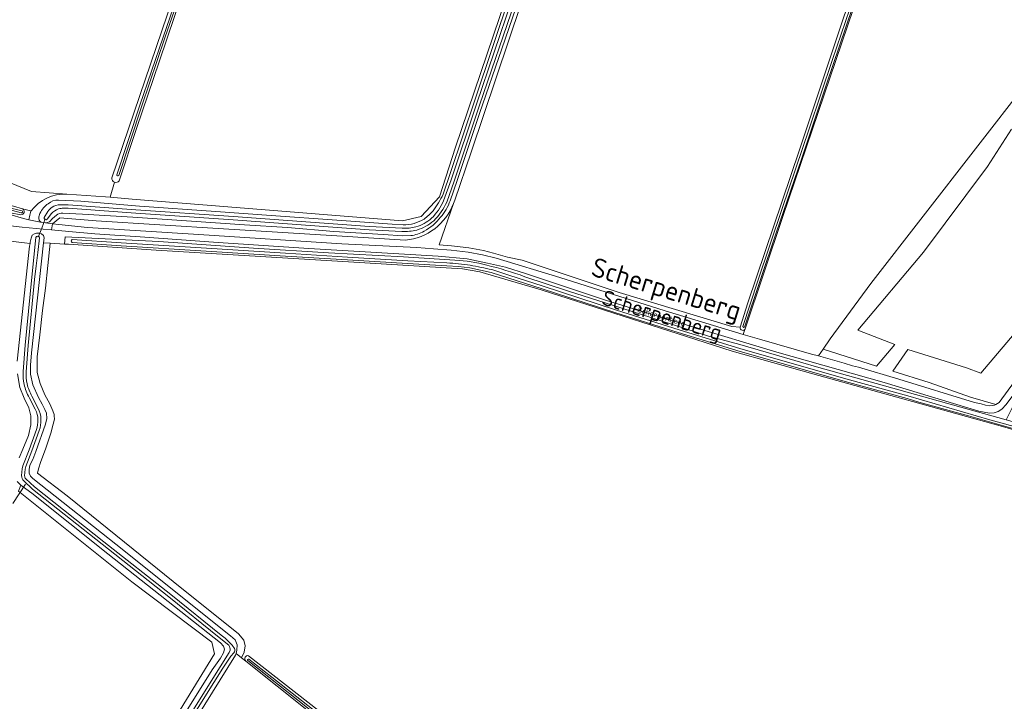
# Model space of a CAD drawing. Header units: metres. Extents: x 200031 to 204075, y 460125 to 464703.
# Tile 46 of 178: x 200793 to 201113, y 462891 to 463112. Entities that reach past the tile are written whole.
import ezdxf
from ezdxf.enums import TextEntityAlignment as Align

# ---------------------------------------------------------------- set-up
doc = ezdxf.new("R2010")
doc.units = ezdxf.units.M
doc.header["$LTSCALE"] = 2
for name, color, linetype, lineweight in [('B-WE-GR-BEPLANTING_CULTUUR_BOSPLANTSOEN-GV', 253, 'Continuous', 18), ('B-WE-GR-BOS_LOOF-GV', 253, 'Continuous', 13), ('B-WE-GR-BOUWLAND-GV', 253, 'Continuous', 13), ('B-WE-GR-GRAS-GV', 253, 'Continuous', 13), ('B-WE-KW-KUNSTWERK_DUIKER-G', 253, 'Continuous', 18), ('B-WE-OG-TERREIN_CULTUURSCHEIDING-GV', 253, 'Continuous', 18), ('B-WE-OG-TOPOGRAFIE-T18', 250, 'Continuous', 18), ('B-WE-OG-TOPOGRAFIE-T25_2000', 250, 'Continuous', 18), ('B-WE-OG-TOPOGRAFIE-T25_2500', 250, 'Continuous', 18), ('B-WE-OG-WATER-GV', 253, 'Continuous', 18), ('B-WE-OG-WATER_SLOOT-GV', 253, 'Continuous', 18), ('B-WE-VH-VERHARDING_ASFALT-GV', 253, 'Continuous', 18), ('B-WE-VH-VERHARDING_HALFVERHARDING-GV', 253, 'Continuous', 18)]:
    doc.layers.add(name, color=color, linetype=linetype, lineweight=lineweight)
doc.styles.add('NLCS-ISO-M1000-T18', font='NLCS-ISO.ttf', dxfattribs={"height": 1.8})
doc.styles.add('NLCS-ISO-M2000-T25', font='NLCS-ISO.ttf', dxfattribs={"height": 5})
doc.styles.add('NLCS-ISO-M2500-T25', font='NLCS-ISO.ttf', dxfattribs={"height": 6.25})

msp = doc.modelspace()

# ---------------------------------------------------------------- linework, layer by layer
at = {"layer": 'B-WE-GR-BEPLANTING_CULTUUR_BOSPLANTSOEN-GV', "flags": 128}
for points in [[(200808.49, 463055.361), (200796.987, 463056.183), (200787.431, 463060.121), (200785.437, 463053.616), (200785.189, 463052.814), (200785.039, 463052.33), (200786.885, 463052.101)], [(200786.885, 463052.101), (200788.062, 463051.955), (200790.677, 463051.513), (200791.129, 463051.437), (200794.079, 463050.613), (200796.63, 463049.901), (200796.79, 463049.856)]]:
    msp.add_lwpolyline(points, dxfattribs=at)
at = {"layer": 'B-WE-GR-BEPLANTING_CULTUUR_BOSPLANTSOEN-GV'}
msp.add_lwpolyline([(200796.79, 463049.856, -0.2461884), (200808.49, 463055.361)], format="xyb", dxfattribs=at)
at = {"layer": 'B-WE-GR-BOS_LOOF-GV', "flags": 128}
for points in [[(201120.594, 463091.898), (201069.592, 463026.324), (201056.468, 463008.372), (201054.093, 463004.949), (201071.452, 462999.52), (201077.457, 463006.551), (201065.352, 463011.164), (201086.704, 463036.533), (201107.51, 463064.288), (201115.323, 463076.405)], [(201119.202, 463013.56), (201105.406, 462997.177), (201100.662, 462998.901), (201081.693, 463004.937), (201076.769, 462997.857), (201088.591, 462994.159), (201101.956, 462989.417), (201110.268, 462987.04), (201111.34, 462987.622), (201130.723, 463014.164)]]:
    msp.add_lwpolyline(points, dxfattribs=at)
at = {"layer": 'B-WE-GR-BOUWLAND-GV', "flags": 128}
msp.add_lwpolyline([(201023.433, 463316.335), (200972.236, 463165.674), (200939.824, 463068.969), (200934.466, 463053.425), (200934.074, 463052.286), (200929.442, 463038.849), (200933.416, 463038.537), (200939.062, 463037.909), (200943.836, 463037.03), (200947.029, 463036.213), (200951.642, 463034.918), (200956.353, 463033.858), (200987.854, 463023.388), (201024.495, 463012.394), (201027.194, 463012.121), (201029.645, 463020.052), (201046.488, 463069.74), (201059.826, 463109.679), (201070.937, 463142.816), (201084.962, 463184.011), (201094.538, 463212.415), (201104.439, 463241.534), (201105.281, 463244.361)], dxfattribs=at)
at = {"layer": 'B-WE-GR-GRAS-GV', "flags": 128}
for points in [[(200823.038, 463060.651), (200976.515, 463511.829)], [(200823.898, 463059.256), (200822.571, 463054.359), (200824.9, 463054.198), (200829.663, 463053.669), (200917.505, 463046.658), (200923.59, 463048.113), (200929.543, 463054.463), (200934.703, 463070.603), (200977.83, 463197.735), (201019.019, 463318.362)], [(200789.967, 463275.664), (200786.514, 463265.844), (200785.513, 463263.123), (200784.312, 463260.392), (200784.37, 463254.77), (200784.595, 463252.523), (200784.764, 463251.851), (200779.583, 463235.687), (200769.484, 463206.736), (200766.352, 463196.857), (200747.378, 463142.966), (200726.145, 463080.21), (200757.829, 463072.322), (200781.859, 463062.418), (200787.431, 463060.121), (200796.987, 463056.183), (200808.49, 463055.361), (200821.064, 463054.463), (200822.571, 463054.359), (200823.898, 463059.256)], [(200896.947, 463270.797), (200886.599, 463240.582), (200880.003, 463220.825), (200872.597, 463198.788), (200866.088, 463179.699), (200859.708, 463161.131), (200852.905, 463140.916), (200846.065, 463120.865), (200838.448, 463098.274), (200831.139, 463077.04), (200825.487, 463059.661)], [(201115.323, 463076.405), (201107.51, 463064.288), (201086.704, 463036.533), (201065.352, 463011.164), (201077.457, 463006.551), (201071.452, 462999.52), (201054.093, 463004.949), (201052.602, 463002.801), (201060.978, 463000.433), (201063.72, 462999.556), (201065.591, 462999.105), (201078.729, 462995.248), (201103.303, 462987.72), (201105.441, 462987.272), (201106.879, 462986.784), (201108.247, 462986.629), (201109.78, 462986.775), (201110.268, 462987.04), (201101.956, 462989.417), (201088.591, 462994.159), (201076.769, 462997.857), (201081.693, 463004.937), (201100.662, 462998.901), (201105.406, 462997.177), (201119.202, 463013.56)], [(200983.741, 463020.852), (200957.824, 463029.502), (200951.003, 463031.645), (200945.089, 463032.938), (200938.542, 463034.306), (200929.031, 463035.159), (200887.092, 463037.704), (200857.597, 463039.688), (200832.305, 463041.507), (200817.591, 463042.416), (200809.115, 463043.211), (200803.422, 463043.756), (200800.805, 463044.007), (200793.924, 463044.578), (200788.291, 463045.317), (200787.851, 463042.244), (200788.494, 463042.188)], [(200788.259, 463040.257), (200794.668, 463039.521), (200796.502, 463039.311), (200796.573, 463039.703), (200796.828, 463041.039), (200797.22, 463042.009), (200797.916, 463042.482), (200798.648, 463042.655), (200799.516, 463042.629), (200800.251, 463042.435), (200800.822, 463041.907), (200801.063, 463041.108), (200800.886, 463039.494), (200803.007, 463039.381), (200807.733, 463039.129), (200807.859, 463041.491), (200838.289, 463039.963), (200869.076, 463037.835), (200893.47, 463036.246), (200917.866, 463034.99), (200934.544, 463033.925)], [(200792.365, 463001.119), (200796.35, 463038.467), (200796.502, 463039.311), (200794.668, 463039.521), (200788.259, 463040.257)], [(200962.573, 463024.282), (200942.574, 463030.145), (200936.932, 463031.106), (200905.29, 463033.013), (200837.425, 463037.114), (200808.981, 463039.062), (200807.733, 463039.129), (200803.007, 463039.381), (200802.305, 463032.215), (200801.501, 463024.839), (200800.595, 463017.595), (200799.729, 463009.651), (200798.856, 463002.474), (200798.844, 463000), (200798.832, 462997.439), (200799.763, 462993.845), (200801.296, 462990.123), (200802.888, 462987.202), (200803.907, 462985.01), (200804.384, 462983.747), (200804.387, 462983.382), (200804.396, 462982.313), (200804.044, 462980.676), (200803.269, 462977.702), (200801.478, 462972.518), (200800.012, 462968.504), (200799.265, 462966.13), (200798.977, 462964.727), (200808.544, 462957.339), (200843.027, 462929.52), (200864.213, 462912.56), (200865.997, 462910.508), (200866.38, 462908.644), (200866.031, 462906.607), (200865.214, 462904.761), (200866.575, 462903.675)], [(200957.196, 463028.541), (200971.364, 463023.871), (200985.705, 463019.292), (201001.544, 463014.21), (201016.921, 463009.198), (201021.006, 463008.101), (201027.11, 463006.461), (201047.537, 463000.548), (201051.945, 462999.272), (201113.541, 462982.07), (201116.061, 462987.05), (201116.966, 462988.837), (201117.319, 462989.296), (201119.031, 462991.526)], [(201117.305, 462818.82), (201248.258, 462917.58), (201171.858, 462955.358), (201140.77, 462970.571), (201131.906, 462974.143), (201112.407, 462979.828), (201050.811, 462997.03), (201024.548, 463004.379), (200962.573, 463024.282)], [(201117.583, 462992.473), (201113.613, 462987.008), (201112.159, 462985.461), (201111.031, 462984.751), (201109.701, 462984.34), (201108.168, 462984.227), (201104.761, 462984.832), (201073.936, 462994.174), (201039.139, 463004.049), (201011.023, 463012.48), (200983.741, 463020.852)], [(200792.932, 462969.744), (200794.209, 462972.523), (200795.972, 462977.006), (200796.81, 462980.415), (200796.785, 462983.316), (200796.129, 462985.911), (200794.568, 462989.133), (200793.172, 462992.555), (200792.467, 462996.951)], [(200775.026, 462773.381), (200794.177, 462803.589), (200827.415, 462855.592), (200855.675, 462900.883), (200858.411, 462904.641), (200859.364, 462906.316), (200859.687, 462907.553), (200859.378, 462908.584), (200858.368, 462909.643), (200821.808, 462938.544), (200797.132, 462958.209), (200793.945, 462960.449), (200793.509, 462960.86), (200792.7, 462958.876), (200793.858, 462958.029), (200829.532, 462929.399), (200855.599, 462909.819), (200856.398, 462906.025), (200840.248, 462879.744), (200806.878, 462827.639), (200806.596, 462827.194), (200781.31, 462787.34)], [(200792.7, 462958.876), (200793.509, 462960.86), (200792.297, 462962.002)], [(200781.31, 462787.34), (200806.596, 462827.194), (200806.878, 462827.639), (200840.248, 462879.744), (200856.398, 462906.025), (200855.599, 462909.819), (200829.532, 462929.399), (200793.858, 462958.029), (200792.7, 462958.876)], [(200907.885, 462870.714), (200866.575, 462903.675), (200865.214, 462904.761), (200863.412, 462906.198), (200863.238, 462905.649), (200821.392, 462838.367)], [(200867.514, 462905.445), (200909.453, 462872.568)]]:
    msp.add_lwpolyline(points, dxfattribs=at)
for points in [[(201072.352, 463139.998), (201071.727, 463138.381), (201041.065, 463048.113), (201028.815, 463011.651), (201028.631, 463011.105), (201028.191, 463009.797), (201033.501, 463008.202), (201050.388, 463003.427), (201052.602, 463002.801), (201054.093, 463004.949), (201056.468, 463008.372), (201069.592, 463026.324), (201120.594, 463091.898), (201131.65, 463107.922), (201135.187, 463114.222), (201137.373, 463117.545), (201137.538, 463118.082), (201136.766, 463118.342)], [(200863.412, 462906.198), (200865.214, 462904.761), (200866.031, 462906.607), (200866.38, 462908.644), (200865.997, 462910.508), (200864.213, 462912.56), (200843.027, 462929.52), (200808.544, 462957.339), (200798.977, 462964.727), (200799.265, 462966.13), (200800.012, 462968.504), (200801.478, 462972.518), (200803.269, 462977.702), (200804.044, 462980.676), (200804.396, 462982.313), (200804.387, 462983.382), (200804.384, 462983.747), (200803.907, 462985.01), (200802.888, 462987.202), (200801.296, 462990.123), (200799.763, 462993.845), (200798.832, 462997.439), (200798.844, 463000), (200798.856, 463002.474), (200799.729, 463009.651), (200800.595, 463017.595), (200801.501, 463024.839), (200802.305, 463032.215), (200803.007, 463039.381), (200800.886, 463039.494), (200796.978, 463003.759), (200796.645, 462999.754), (200796.603, 462996.92), (200797.433, 462993.425), (200799.202, 462989.272), (200800.488, 462987.082), (200801.335, 462985.455), (200801.813, 462984.192), (200801.928, 462982.459), (200801.576, 462980.622), (200798.417, 462971.758), (200797.406, 462969.115), (200796.487, 462967.307), (200796.166, 462965.904), (200796.176, 462964.67), (200796.618, 462963.707), (200797.358, 462963.013), (200826.935, 462939.621), (200859.536, 462913.487), (200861.65, 462911.905), (200863.096, 462910.583), (200863.743, 462908.921), (200863.725, 462907.187)]]:
    msp.add_lwpolyline(points, close=True, dxfattribs=at)
at = {"layer": 'B-WE-GR-GRAS-GV'}
for points in [[(200823.898, 463059.256, -0.3281259), (200823.038, 463060.651)], [(200825.487, 463059.661, -0.3282124), (200823.898, 463059.256)], [(200934.544, 463033.925, -0.0476185), (200944.868, 463032.284)], [(200944.868, 463032.284, -0.0305252), (200957.196, 463028.541)], [(200866.575, 462903.675, -0.7403829), (200867.514, 462905.445)]]:
    msp.add_lwpolyline(points, format="xyb", dxfattribs=at)
at = {"layer": 'B-WE-KW-KUNSTWERK_DUIKER-G', "flags": 128}
for points in [[(200799.186, 463041.413), (200800.325, 463044.353), (200801.465, 463047.293)], [(200790.906, 462954.844), (200795.04, 462961.202)]]:
    msp.add_lwpolyline(points, dxfattribs=at)
at = {"layer": 'B-WE-OG-TERREIN_CULTUURSCHEIDING-GV', "flags": 128}
for points in [[(201019.019, 463318.362), (200977.83, 463197.735), (200934.703, 463070.603), (200929.543, 463054.463), (200923.59, 463048.113), (200917.505, 463046.658), (200829.663, 463053.669), (200824.9, 463054.198), (200822.571, 463054.359), (200821.064, 463054.463), (200808.49, 463055.361)], [(200930.673, 463055.332), (200933.073, 463062.345), (200941.046, 463086.169), (200952.509, 463120.217), (200965.078, 463156.975), (200977.534, 463193.652), (200990.976, 463232.656), (200998.258, 463254.309), (201008.971, 463285.798), (201019.844, 463318.115)], [(201022.513, 463317.002), (201017.631, 463302.308), (201008.778, 463276.286), (201001.143, 463254.408), (200992.402, 463228.325), (200982.653, 463199.14), (200972.903, 463170.871), (200965.111, 463147.669), (200956.646, 463122.822), (200949.789, 463102.576), (200942.453, 463081.539), (200935.298, 463059.747), (200932.945, 463053.216)], [(200934.074, 463052.286), (200934.466, 463053.425), (200939.824, 463068.969), (200972.236, 463165.674), (201023.433, 463316.335)], [(200786.885, 463052.101), (200785.039, 463052.33), (200784.576, 463050.95), (200784.197, 463049.726), (200786.888, 463049.258), (200789.96, 463048.684), (200794.34, 463047.421), (200796.078, 463047.057), (200796.449, 463048.471), (200796.79, 463049.856), (200796.63, 463049.901), (200794.079, 463050.613)], [(200805.79, 463053.407), (200813.016, 463053.049), (200832.103, 463051.478), (200856.821, 463049.664), (200873.339, 463048.529), (200897.723, 463046.806), (200914.134, 463045.595), (200917.726, 463045.397)], [(201027.194, 463012.121), (201024.495, 463012.394), (200987.854, 463023.388), (200956.353, 463033.858), (200951.642, 463034.918), (200947.029, 463036.213), (200943.836, 463037.03), (200939.062, 463037.909), (200933.416, 463038.537), (200929.442, 463038.849), (200934.074, 463052.286)], [(200793.555, 463048.65), (200786.641, 463049.936)], [(200796.79, 463049.856), (200796.449, 463048.471), (200796.078, 463047.057), (200799.852, 463046.267), (200800.255, 463046.212)], [(200799.363, 463047.972), (200799.723, 463049.102)], [(200805.088, 463048.556), (200803.834, 463047.437), (200802.841, 463046.402)], [(200920.169, 463041.886), (200917.512, 463041.822), (200911.328, 463042.291), (200895.154, 463043.259), (200880.178, 463044.509), (200866.186, 463045.35), (200848.919, 463046.524), (200829.85, 463047.914), (200813.504, 463048.894), (200807.123, 463049.146)], [(200801.531, 463046.038), (200803.746, 463045.735), (200806.142, 463047.687), (200818.022, 463046.721), (200859.394, 463044.072), (200896.128, 463041.816), (200918.464, 463040.415)], [(200918.464, 463040.415), (200896.128, 463041.816), (200859.394, 463044.072), (200818.022, 463046.721), (200806.142, 463047.687), (200803.746, 463045.735), (200805.828, 463045.451), (200815.206, 463044.497), (200851.339, 463042.269), (200897.818, 463039.163), (200922.104, 463037.968), (200927.543, 463037.581), (200933.282, 463037.13), (200938.856, 463036.51), (200943.532, 463035.649), (200947.944, 463034.52), (200968.604, 463028.326), (201002.844, 463017.412), (201028.191, 463009.797), (201028.631, 463011.105), (201028.815, 463011.651)]]:
    msp.add_lwpolyline(points, dxfattribs=at)
at = {"layer": 'B-WE-OG-TERREIN_CULTUURSCHEIDING-GV'}
for points in [[(200808.49, 463055.361, 0.2461884), (200796.79, 463049.856)], [(200927.406, 463049.946, 0.0530656), (200930.673, 463055.332)], [(200799.723, 463049.102, -0.1350657), (200802.35, 463052.246)], [(200802.35, 463052.246, -0.1917096), (200805.79, 463053.407)], [(200934.074, 463052.286, -0.2855168), (200918.464, 463040.415)], [(200918.464, 463040.415, 0.2855168), (200934.074, 463052.286)], [(200932.945, 463053.216, -0.101328), (200929.867, 463047.858)], [(200794.079, 463050.613, -0.7651628), (200793.555, 463048.65)], [(200807.123, 463049.146, 0.1605232), (200805.088, 463048.556)], [(200924.481, 463047.244, 0.0630531), (200927.406, 463049.946)], [(200800.255, 463046.212, -0.3590339), (200799.363, 463047.972)], [(200802.841, 463046.402, -0.1349614), (200801.531, 463046.038)], [(200917.726, 463045.397, 0.07727), (200921.24, 463045.834)], [(200921.24, 463045.834, 0.0657245), (200924.481, 463047.244)], [(200929.867, 463047.858, -0.1032969), (200924.477, 463043.34)], [(200924.477, 463043.34, -0.1136448), (200920.169, 463041.886)], [(201028.815, 463011.651, -0.9403462), (201027.194, 463012.121)]]:
    msp.add_lwpolyline(points, format="xyb", dxfattribs=at)
at = {"layer": 'B-WE-OG-WATER-GV'}
msp.add_lwpolyline([(200867.554, 462904.327, 0.7946146), (200867.217, 462903.839)], format="xyb", dxfattribs=at)
at = {"layer": 'B-WE-OG-WATER-GV', "flags": 128}
for points in [[(200867.217, 462903.839), (200877.22, 462895.943), (200889.82, 462886.002), (200903.559, 462875.092), (200907.89, 462871.702)], [(200908.56, 462871.977), (200896.339, 462881.669), (200875.009, 462898.445), (200867.554, 462904.327)]]:
    msp.add_lwpolyline(points, dxfattribs=at)
at = {"layer": 'B-WE-OG-WATER_SLOOT-GV', "flags": 128}
for points in [[(200976.515, 463511.829), (200823.038, 463060.651)], [(200977.397, 463511.317), (200974.755, 463503.914), (200967.364, 463482.032), (200958.989, 463457.194), (200952.314, 463437.29), (200945.421, 463417.279), (200937.467, 463394.22), (200930.043, 463371.999), (200920.372, 463343.722), (200911.881, 463318.808), (200902.809, 463292.448), (200894.774, 463268.742), (200888.851, 463250.985), (200884.071, 463236.636), (200875.335, 463210.976), (200867.706, 463188.608), (200857.375, 463158.2), (200847.419, 463128.781), (200839.72, 463106.381), (200832.196, 463084.268), (200824.685, 463061.64)], [(200978.008, 463511.099), (200975.369, 463503.701), (200967.98, 463481.824), (200959.605, 463456.987), (200952.929, 463437.081), (200946.035, 463417.067), (200938.082, 463394.012), (200930.659, 463371.791), (200920.987, 463343.512), (200912.496, 463318.598), (200903.424, 463292.238), (200895.389, 463268.535), (200889.467, 463250.779), (200884.686, 463236.429), (200875.95, 463210.766), (200868.321, 463188.399), (200857.99, 463157.992), (200848.034, 463128.571), (200840.335, 463106.171), (200832.812, 463084.062), (200825.301, 463061.435)], [(200825.301, 463061.435), (200832.812, 463084.062), (200840.335, 463106.171), (200848.034, 463128.571), (200857.99, 463157.992), (200868.321, 463188.399), (200875.95, 463210.766), (200884.686, 463236.429), (200889.467, 463250.779), (200895.389, 463268.535), (200903.424, 463292.238), (200912.496, 463318.598), (200920.987, 463343.512), (200930.659, 463371.791), (200938.082, 463394.012), (200946.035, 463417.067), (200952.929, 463437.081), (200959.605, 463456.987), (200967.98, 463481.824), (200975.369, 463503.701), (200978.008, 463511.099)], [(200825.487, 463059.661), (200831.139, 463077.04), (200838.448, 463098.274), (200846.065, 463120.865), (200852.905, 463140.916), (200859.708, 463161.131), (200866.088, 463179.699), (200872.597, 463198.788), (200880.003, 463220.825), (200886.599, 463240.582), (200896.947, 463270.797), (200906.482, 463298.168), (200978.437, 463511.148)], [(200930.862, 463053.19), (200933.261, 463059.946), (200941.482, 463084.615), (200953.034, 463118.398), (200962.648, 463146.322), (200972.454, 463175.123), (200981.073, 463200.698), (200991.5, 463231.476), (200998.75, 463252.83), (201007.32, 463278.067), (201015.843, 463303.058), (201020.66, 463317.336)], [(201021.682, 463316.991), (201016.864, 463302.712), (201008.341, 463277.72), (200999.771, 463252.483), (200992.521, 463231.13), (200982.094, 463200.353), (200973.475, 463174.777), (200963.668, 463145.973), (200954.053, 463118.048), (200942.503, 463084.27), (200934.281, 463059.595), (200931.858, 463052.774)], [(200931.858, 463052.774), (200934.281, 463059.595), (200942.503, 463084.27), (200954.053, 463118.048), (200963.668, 463145.973), (200973.475, 463174.777), (200982.094, 463200.353), (200992.521, 463231.13), (200999.771, 463252.483), (201008.341, 463277.72), (201016.864, 463302.712), (201021.682, 463316.991)], [(200932.945, 463053.216), (200935.298, 463059.747), (200942.453, 463081.539), (200949.789, 463102.576), (200956.646, 463122.822), (200965.111, 463147.669), (200972.903, 463170.871), (200982.653, 463199.14), (200992.402, 463228.325), (201001.143, 463254.408), (201008.778, 463276.286), (201017.631, 463302.308), (201022.513, 463317.002)], [(200998.258, 463254.309), (200990.976, 463232.656), (200977.534, 463193.652), (200965.078, 463156.975), (200952.509, 463120.217), (200941.046, 463086.169), (200933.073, 463062.345), (200930.673, 463055.332)], [(200824.685, 463061.64), (200832.196, 463084.268), (200839.72, 463106.381), (200847.419, 463128.781), (200857.375, 463158.2), (200867.706, 463188.608), (200875.335, 463210.976), (200884.071, 463236.636), (200888.851, 463250.985)], [(200998.75, 463252.83), (200991.5, 463231.476), (200981.073, 463200.698), (200972.454, 463175.123), (200962.648, 463146.322), (200953.034, 463118.398), (200941.482, 463084.615), (200933.261, 463059.946), (200930.862, 463053.19)], [(201105.281, 463244.361), (201104.439, 463241.534), (201094.538, 463212.415), (201084.962, 463184.011), (201070.937, 463142.816), (201059.826, 463109.679), (201046.488, 463069.74), (201029.645, 463020.052), (201027.194, 463012.121)], [(201028.045, 463012.402), (201032.933, 463027.213), (201040.875, 463050.634), (201049.59, 463076.606), (201057.152, 463099.126), (201065.569, 463123.836), (201072.876, 463145.641), (201081.034, 463169.407), (201088.288, 463190.855), (201095.401, 463212.174), (201102.433, 463232.525), (201106.386, 463244.463)], [(201106.386, 463244.463), (201102.433, 463232.525), (201095.401, 463212.174), (201088.288, 463190.855), (201081.034, 463169.407), (201072.876, 463145.641), (201065.569, 463123.836), (201057.152, 463099.126), (201049.59, 463076.606), (201040.875, 463050.634), (201032.933, 463027.213), (201028.045, 463012.402)], [(201028.58, 463012.18), (201039.015, 463043.076), (201047.056, 463066.697), (201055.25, 463091.097), (201063.684, 463115.974), (201070.596, 463136.081), (201077.085, 463154.786), (201084.848, 463177.785), (201091.403, 463197.799), (201104.187, 463234.997), (201107.501, 463244.961)], [(201028.815, 463011.651), (201041.065, 463048.113), (201071.727, 463138.381), (201072.352, 463139.998), (201072.781, 463141.106), (201072.879, 463141.403), (201083.583, 463172.597), (201091.99, 463197.791), (201097.56, 463214.854), (201106.053, 463238.415), (201107.932, 463244.342), (201108.283, 463245.449)], [(201084.848, 463177.785), (201077.085, 463154.786), (201070.596, 463136.081), (201063.684, 463115.974), (201055.25, 463091.097), (201047.056, 463066.697), (201039.015, 463043.076), (201028.58, 463012.18)], [(200794.079, 463050.613), (200791.129, 463051.437), (200790.677, 463051.513), (200788.062, 463051.955), (200786.885, 463052.101)], [(200917.726, 463045.397), (200914.134, 463045.595), (200897.723, 463046.806), (200873.339, 463048.529), (200856.821, 463049.664), (200832.103, 463051.478), (200813.016, 463053.049), (200805.79, 463053.407)], [(200806.306, 463051.897), (200808.929, 463051.845), (200830.915, 463050.214), (200862.583, 463048.048), (200887.628, 463046.228), (200906.768, 463044.874), (200917.38, 463044.329)], [(200917.38, 463044.329), (200906.768, 463044.874), (200887.628, 463046.228), (200862.583, 463048.048), (200830.915, 463050.214), (200808.929, 463051.845), (200806.306, 463051.897)], [(200786.641, 463049.936), (200793.555, 463048.65)], [(200793.651, 463049.252), (200790.848, 463050.035), (200790.396, 463050.111), (200787.781, 463050.553), (200787.133, 463050.633)], [(200787.133, 463050.633), (200787.781, 463050.553), (200790.396, 463050.111), (200790.848, 463050.035), (200793.651, 463049.252)], [(200787.211, 463051.208), (200789.015, 463050.965), (200790.731, 463050.655), (200793.894, 463049.905)], [(200793.894, 463049.905), (200790.731, 463050.655), (200789.015, 463050.965), (200787.211, 463051.208)], [(200799.723, 463049.102), (200799.363, 463047.972)], [(200801.046, 463047.809), (200802.281, 463049.716)], [(200802.281, 463049.716), (200801.046, 463047.809)], [(200803.456, 463049.031), (200802.048, 463047.22)], [(200802.048, 463047.22), (200803.456, 463049.031)], [(200802.841, 463046.402), (200803.834, 463047.437), (200805.088, 463048.556)], [(200807.123, 463049.146), (200813.504, 463048.894), (200829.85, 463047.914), (200848.919, 463046.524), (200866.186, 463045.35), (200880.178, 463044.509), (200895.154, 463043.259), (200911.328, 463042.291), (200917.512, 463041.822), (200920.169, 463041.886)], [(200917.326, 463043.252), (200906.702, 463043.798), (200887.55, 463045.153), (200862.507, 463046.972), (200830.838, 463049.138), (200808.849, 463050.77), (200807.371, 463050.828)], [(200807.371, 463050.828), (200808.849, 463050.77), (200830.838, 463049.138), (200862.507, 463046.972), (200887.55, 463045.153), (200906.702, 463043.798), (200917.326, 463043.252)], [(200800.255, 463046.212), (200801.531, 463046.038)], [(200821.392, 462838.367), (200863.238, 462905.649), (200863.412, 462906.198), (200863.725, 462907.187), (200863.743, 462908.921), (200863.096, 462910.583), (200861.65, 462911.905), (200859.536, 462913.487), (200826.935, 462939.621), (200797.358, 462963.013), (200796.618, 462963.707), (200796.176, 462964.67), (200796.166, 462965.904), (200796.487, 462967.307), (200797.406, 462969.115), (200798.417, 462971.758), (200801.576, 462980.622), (200801.928, 462982.459), (200801.813, 462984.192), (200801.335, 462985.455), (200800.488, 462987.082), (200799.202, 462989.272), (200797.433, 462993.425), (200796.603, 462996.92), (200796.645, 462999.754), (200796.978, 463003.759), (200800.886, 463039.494), (200801.063, 463041.108), (200800.822, 463041.907), (200800.251, 463042.435), (200799.516, 463042.629), (200798.648, 463042.655), (200797.916, 463042.482), (200797.22, 463042.009), (200796.828, 463041.039), (200796.573, 463039.703), (200796.502, 463039.311), (200796.35, 463038.467), (200792.365, 463001.119)], [(200794.258, 462997.705), (200794.874, 463006.285), (200797.066, 463028.349), (200798.39, 463041.275)], [(200798.39, 463041.275), (200797.066, 463028.349), (200794.874, 463006.285), (200794.258, 462997.705)], [(200799.617, 463041.19), (200799.052, 463036.385), (200798.476, 463032.086), (200797.975, 463027.633), (200795.846, 463006.202), (200795.233, 462997.669)], [(200795.233, 462997.669), (200795.846, 463006.202), (200797.975, 463027.633), (200798.476, 463032.086), (200799.052, 463036.385), (200799.617, 463041.19)], [(200934.544, 463033.925), (200917.866, 463034.99), (200893.47, 463036.246), (200869.076, 463037.835), (200838.289, 463039.963), (200807.859, 463041.491), (200807.733, 463039.129), (200808.981, 463039.062), (200837.425, 463037.114), (200905.29, 463033.013), (200936.932, 463031.106), (200942.574, 463030.145), (200962.573, 463024.282), (201024.548, 463004.379), (201050.811, 462997.03), (201112.407, 462979.828), (201131.906, 462974.143), (201140.77, 462970.571), (201171.858, 462955.358), (201248.258, 462917.58), (201117.305, 462818.82)], [(201118.05, 462978.54), (201101.308, 462983.292), (201085.258, 462987.805), (201081.409, 462988.939), (201061.238, 462994.503), (201043.502, 462999.612), (201027.184, 463004.21), (201007.042, 463010.363), (200986.756, 463016.833), (200962.569, 463024.658), (200952.025, 463028.053), (200946.241, 463029.943), (200942.806, 463030.656), (200939.368, 463031.394), (200935.634, 463031.827), (200931.849, 463032.101), (200919.165, 463032.787), (200899.594, 463033.971), (200879.461, 463035.251), (200853.757, 463036.861), (200826.095, 463038.609), (200810.144, 463039.693)], [(200810.144, 463039.693), (200826.095, 463038.609), (200853.757, 463036.861), (200879.461, 463035.251), (200899.594, 463033.971), (200919.165, 463032.787), (200931.849, 463032.101), (200935.634, 463031.827), (200939.368, 463031.394), (200942.806, 463030.656), (200946.241, 463029.943), (200952.025, 463028.053), (200962.569, 463024.658), (200986.756, 463016.833), (201007.042, 463010.363), (201027.184, 463004.21), (201043.502, 462999.612), (201061.238, 462994.503), (201081.409, 462988.939), (201085.258, 462987.805), (201101.308, 462983.292), (201118.05, 462978.54)], [(200810.207, 463040.615), (200826.156, 463039.531), (200853.815, 463037.784), (200879.519, 463036.174), (200899.651, 463034.894), (200919.218, 463033.71), (200931.908, 463033.023)], [(200931.908, 463033.023), (200919.218, 463033.71), (200899.651, 463034.894), (200879.519, 463036.174), (200853.815, 463037.784), (200826.156, 463039.531), (200810.207, 463040.615)], [(200946.479, 463030.837), (200952.31, 463028.933), (200962.853, 463025.537), (200987.038, 463017.713), (201007.318, 463011.245), (201027.445, 463005.097), (201043.756, 463000.501), (201061.489, 462995.393), (201081.662, 462989.828), (201108.252, 462981.998), (201131.226, 462975.728)], [(201131.226, 462975.728), (201108.252, 462981.998), (201081.662, 462989.828), (201061.489, 462995.393), (201043.756, 463000.501), (201027.445, 463005.097), (201007.318, 463011.245), (200987.038, 463017.713), (200962.853, 463025.537), (200952.31, 463028.933), (200946.479, 463030.837)], [(201252.852, 462918.101), (201251.007, 462919.362), (201151.361, 462967.944), (201149.025, 462969.082), (201132.736, 462976.717), (201113.541, 462982.07), (201051.945, 462999.272), (201047.537, 463000.548), (201027.11, 463006.461), (201021.006, 463008.101), (201016.921, 463009.198), (201001.544, 463014.21), (200985.705, 463019.292), (200971.364, 463023.871), (200957.196, 463028.541)], [(200792.467, 462996.951), (200793.172, 462992.555), (200794.568, 462989.133), (200796.129, 462985.911), (200796.785, 462983.316), (200796.81, 462980.415), (200795.972, 462977.006), (200794.209, 462972.523), (200792.932, 462969.744)], [(200798.189, 462985.47), (200796.206, 462989.262)], [(200796.206, 462989.262), (200798.189, 462985.47)], [(200797.075, 462989.705), (200799.056, 462985.919)], [(200799.056, 462985.919), (200797.075, 462989.705)], [(200793.779, 462963.921), (200793.984, 462966.179), (200794.195, 462967.157), (200796.219, 462972.323), (200798.564, 462978.86)], [(200798.564, 462978.86), (200796.219, 462972.323), (200794.195, 462967.157), (200793.984, 462966.179), (200793.779, 462963.921)], [(200799.488, 462978.544), (200797.132, 462971.98), (200795.132, 462966.875), (200794.95, 462966.031), (200794.753, 462963.862)], [(200794.753, 462963.862), (200794.95, 462966.031), (200795.132, 462966.875), (200797.132, 462971.98), (200799.488, 462978.544)], [(200861.073, 462908.814), (200857.968, 462911.397), (200841.595, 462924.508), (200819.897, 462941.63), (200797.3, 462959.558), (200794.457, 462962.213)], [(200794.457, 462962.213), (200797.3, 462959.558), (200819.897, 462941.63), (200841.595, 462924.508), (200857.968, 462911.397), (200861.073, 462908.814)], [(200795.135, 462962.915), (200797.937, 462960.298), (200820.503, 462942.395), (200842.202, 462925.272), (200858.585, 462912.153), (200859.868, 462911.086), (200862.119, 462908.886), (200862.951, 462907.789)], [(200862.951, 462907.789), (200862.119, 462908.886), (200859.868, 462911.086), (200858.585, 462912.153), (200842.202, 462925.272), (200820.503, 462942.395), (200797.937, 462960.298), (200795.135, 462962.915)], [(200792.297, 462962.002), (200793.509, 462960.86), (200793.945, 462960.449), (200797.132, 462958.209), (200821.808, 462938.544), (200858.368, 462909.643), (200859.378, 462908.584), (200859.687, 462907.553), (200859.364, 462906.316), (200858.411, 462904.641), (200855.675, 462900.883), (200827.415, 462855.592), (200794.177, 462803.589), (200775.026, 462773.381)], [(200785.965, 462786.478), (200797.854, 462805.168), (200811.816, 462827.748), (200823.768, 462846.502), (200834.086, 462862.948), (200845.249, 462880.98), (200855.36, 462897.195), (200861.169, 462906.527), (200861.461, 462907.2)], [(200861.461, 462907.2), (200861.169, 462906.527), (200855.36, 462897.195), (200845.249, 462880.98), (200834.086, 462862.948), (200823.768, 462846.502), (200811.816, 462827.748), (200797.854, 462805.168), (200785.965, 462786.478)], [(200862.665, 462906.404), (200861.686, 462905.246), (200859.1, 462901.358), (200856.188, 462896.679), (200846.078, 462880.465), (200835.059, 462862.338), (200824.739, 462845.888), (200812.788, 462827.137), (200798.826, 462804.558), (200786.935, 462785.864)], [(200786.935, 462785.864), (200798.826, 462804.558), (200812.788, 462827.137), (200824.739, 462845.888), (200835.059, 462862.338), (200846.078, 462880.465), (200856.188, 462896.679), (200859.1, 462901.358), (200861.686, 462905.246), (200862.665, 462906.404)], [(200935.031, 462687.575), (200934.576, 462691.384), (200930.8, 462718.199), (200928.104, 462738.129), (200924.737, 462764.461), (200910.874, 462866.69), (200909.453, 462872.568), (200867.514, 462905.445)], [(200866.575, 462903.675), (200907.885, 462870.714), (200912.745, 462836.442), (200919.248, 462789.278), (200925.944, 462739.015), (200931.674, 462696.48), (200932.796, 462688.149), (200922.522, 462684.892), (200912.979, 462681.702), (200905.769, 462679.18), (200898.939, 462676.999), (200888.092, 462673.291), (200879.676, 462670.364), (200874.415, 462668.761), (200868.065, 462666.986), (200859.894, 462664.658), (200859.657, 462664.59), (200859.63, 462664.573)], [(200907.89, 462871.702), (200903.559, 462875.092), (200889.82, 462886.002), (200877.22, 462895.943), (200867.217, 462903.839)], [(200867.554, 462904.327), (200875.009, 462898.445), (200896.339, 462881.669), (200908.56, 462871.977)]]:
    msp.add_lwpolyline(points, dxfattribs=at)
at = {"layer": 'B-WE-OG-WATER_SLOOT-GV'}
for points in [[(200825.301, 463061.435, -0.8305187), (200824.685, 463061.64)], [(200824.685, 463061.64, 0.8305187), (200825.301, 463061.435)], [(200823.038, 463060.651, 0.3281259), (200823.898, 463059.256)], [(200823.898, 463059.256, 0.3282124), (200825.487, 463059.661)], [(200930.673, 463055.332, -0.0530656), (200927.406, 463049.946)], [(200802.35, 463052.246, 0.1350657), (200799.723, 463049.102)], [(200805.79, 463053.407, 0.1917096), (200802.35, 463052.246)], [(200803.672, 463051.093, -0.1561716), (200806.306, 463051.897)], [(200806.306, 463051.897, 0.1561716), (200803.672, 463051.093)], [(200926.928, 463047.51, 0.0901819), (200930.862, 463053.19)], [(200930.862, 463053.19, -0.0901819), (200926.928, 463047.51)], [(200931.858, 463052.774, -0.0909247), (200927.664, 463046.72)], [(200927.664, 463046.72, 0.0909247), (200931.858, 463052.774)], [(200929.867, 463047.858, 0.101328), (200932.945, 463053.216)], [(200793.555, 463048.65, 0.7651628), (200794.079, 463050.613)], [(200793.894, 463049.905, -0.7228469), (200793.651, 463049.252)], [(200793.651, 463049.252, 0.7228469), (200793.894, 463049.905)], [(200802.281, 463049.716, -0.0903308), (200803.672, 463051.093)], [(200803.672, 463051.093, 0.0903308), (200802.281, 463049.716)], [(200805.753, 463050.579, 0.1293655), (200803.456, 463049.031)], [(200803.456, 463049.031, -0.1293655), (200805.753, 463050.579)], [(200805.088, 463048.556, -0.1605232), (200807.123, 463049.146)], [(200807.371, 463050.828, 0.0196455), (200805.753, 463050.579)], [(200805.753, 463050.579, -0.0196455), (200807.371, 463050.828)], [(200927.406, 463049.946, -0.0630531), (200924.481, 463047.244)], [(200799.363, 463047.972, 0.3590339), (200800.255, 463046.212)], [(200802.048, 463047.22, -0.8293977), (200801.046, 463047.809)], [(200801.046, 463047.809, 0.8293977), (200802.048, 463047.22)], [(200801.531, 463046.038, 0.1349614), (200802.841, 463046.402)], [(200921.24, 463045.834, -0.07727), (200917.726, 463045.397)], [(200924.481, 463047.244, -0.0657245), (200921.24, 463045.834)], [(200921.835, 463044.726, 0.1073595), (200926.928, 463047.51)], [(200926.928, 463047.51, -0.1073595), (200921.835, 463044.726)], [(200927.664, 463046.72, -0.1081768), (200922.12, 463043.685)], [(200922.12, 463043.685, 0.1081768), (200927.664, 463046.72)], [(200924.477, 463043.34, 0.1032969), (200929.867, 463047.858)], [(200922.12, 463043.685, -0.0807081), (200917.326, 463043.252)], [(200917.326, 463043.252, 0.0807081), (200922.12, 463043.685)], [(200917.38, 463044.329, 0.0806434), (200921.835, 463044.726)], [(200921.835, 463044.726, -0.0806434), (200917.38, 463044.329)], [(200920.169, 463041.886, 0.1136448), (200924.477, 463043.34)], [(200798.39, 463041.275, -0.7684122), (200799.617, 463041.19)], [(200799.617, 463041.19, 0.7684122), (200798.39, 463041.275)], [(200810.144, 463039.693, -0.7122336), (200810.207, 463040.615)], [(200810.207, 463040.615, 0.7122336), (200810.144, 463039.693)], [(200931.908, 463033.023, -0.021754), (200939.519, 463032.307)], [(200939.519, 463032.307, 0.021754), (200931.908, 463033.023)], [(200944.868, 463032.284, 0.0476185), (200934.544, 463033.925)], [(200939.519, 463032.307, 0.0033591), (200946.479, 463030.837)], [(200946.479, 463030.837, -0.0033591), (200939.519, 463032.307)], [(200957.196, 463028.541, 0.0305252), (200944.868, 463032.284)], [(201027.194, 463012.121, 0.9403462), (201028.815, 463011.651)], [(201028.58, 463012.18, -0.7002653), (201028.045, 463012.402)], [(201028.045, 463012.402, 0.7002653), (201028.58, 463012.18)], [(200794.56, 462993.511, -0.0495438), (200794.258, 462997.705)], [(200794.258, 462997.705, 0.0495438), (200794.56, 462993.511)], [(200795.233, 462997.669, 0.0486963), (200795.515, 462993.717)], [(200795.515, 462993.717, -0.0486963), (200795.233, 462997.669)], [(200796.206, 462989.262, -0.0569618), (200794.56, 462993.511)], [(200794.56, 462993.511, 0.0569618), (200796.206, 462989.262)], [(200795.515, 462993.717, 0.0565098), (200797.075, 462989.705)], [(200797.075, 462989.705, -0.0565098), (200795.515, 462993.717)], [(200799.063, 462982.084, 0.1223495), (200798.189, 462985.47)], [(200798.189, 462985.47, -0.1223495), (200799.063, 462982.084)], [(200799.056, 462985.919, -0.121631), (200800.038, 462982.103)], [(200800.038, 462982.103, 0.121631), (200799.056, 462985.919)], [(200798.564, 462978.86, 0.0929165), (200799.063, 462982.084)], [(200799.063, 462982.084, -0.0929165), (200798.564, 462978.86)], [(200800.038, 462982.103, -0.0924287), (200799.488, 462978.544)], [(200799.488, 462978.544, 0.0924287), (200800.038, 462982.103)], [(200794.457, 462962.213, -0.2176583), (200793.779, 462963.921)], [(200793.779, 462963.921, 0.2176583), (200794.457, 462962.213)], [(200794.753, 462963.862, 0.2164114), (200795.135, 462962.915)], [(200795.135, 462962.915, -0.2164114), (200794.753, 462963.862)], [(200861.461, 462907.2, 0.1633627), (200861.073, 462908.814)], [(200861.073, 462908.814, -0.1633627), (200861.461, 462907.2)], [(200862.951, 462907.789, -0.300232), (200862.665, 462906.404)], [(200862.665, 462906.404, 0.300232), (200862.951, 462907.789)], [(200867.514, 462905.445, 0.7403829), (200866.575, 462903.675)], [(200867.217, 462903.839, -0.7946146), (200867.554, 462904.327)]]:
    msp.add_lwpolyline(points, format="xyb", dxfattribs=at)
at = {"layer": 'B-WE-VH-VERHARDING_ASFALT-GV', "flags": 128}
msp.add_lwpolyline([(200788.291, 463045.317), (200793.924, 463044.578), (200800.805, 463044.007), (200803.422, 463043.756), (200803.746, 463045.735), (200801.531, 463046.038), (200800.255, 463046.212), (200799.852, 463046.267), (200796.078, 463047.057), (200794.34, 463047.421), (200789.96, 463048.684)], dxfattribs=at)
at = {"layer": 'B-WE-VH-VERHARDING_HALFVERHARDING-GV', "flags": 128}
msp.add_lwpolyline([(201130.723, 463014.164), (201111.34, 462987.622), (201110.268, 462987.04), (201109.78, 462986.775), (201108.247, 462986.629), (201106.879, 462986.784), (201105.441, 462987.272), (201103.303, 462987.72), (201078.729, 462995.248), (201065.591, 462999.105), (201063.72, 462999.556), (201060.978, 463000.433), (201052.602, 463002.801), (201050.388, 463003.427), (201033.501, 463008.202), (201028.191, 463009.797), (201002.844, 463017.412), (200968.604, 463028.326), (200947.944, 463034.52), (200943.532, 463035.649), (200938.856, 463036.51), (200933.282, 463037.13), (200927.543, 463037.581), (200922.104, 463037.968), (200897.818, 463039.163), (200851.339, 463042.269), (200815.206, 463044.497), (200805.828, 463045.451), (200803.746, 463045.735), (200803.422, 463043.756), (200809.115, 463043.211), (200817.591, 463042.416), (200832.305, 463041.507), (200857.597, 463039.688), (200887.092, 463037.704), (200929.031, 463035.159), (200938.542, 463034.306), (200945.089, 463032.938), (200951.003, 463031.645), (200957.824, 463029.502), (200983.741, 463020.852), (201011.023, 463012.48), (201039.139, 463004.049), (201073.936, 462994.174), (201104.761, 462984.832), (201108.168, 462984.227), (201109.701, 462984.34), (201111.031, 462984.751), (201112.159, 462985.461), (201113.613, 462987.008)], dxfattribs=at)

# ---------------------------------------------------------------- texts
at = {"layer": 'B-WE-OG-TOPOGRAFIE-T18', "style": 'NLCS-ISO-M1000-T18'}
msp.add_text('Scherpenberg', height=1.8, rotation=342.9, dxfattribs=at).set_placement((201001.606, 463015.334), align=Align.MIDDLE)
at = {"layer": 'B-WE-OG-TOPOGRAFIE-T25_2000', "style": 'NLCS-ISO-M2000-T25'}
msp.add_text('Scherpenberg', height=5, rotation=342.9, dxfattribs=at).set_placement((201001.606, 463015.334), align=Align.MIDDLE)
at = {"layer": 'B-WE-OG-TOPOGRAFIE-T25_2500', "style": 'NLCS-ISO-M2500-T25'}
msp.add_text('Scherpenberg', height=6.25, rotation=342.9, dxfattribs=at).set_placement((201003.001, 463023.7), align=Align.MIDDLE)

doc.saveas('drawing.dxf')
